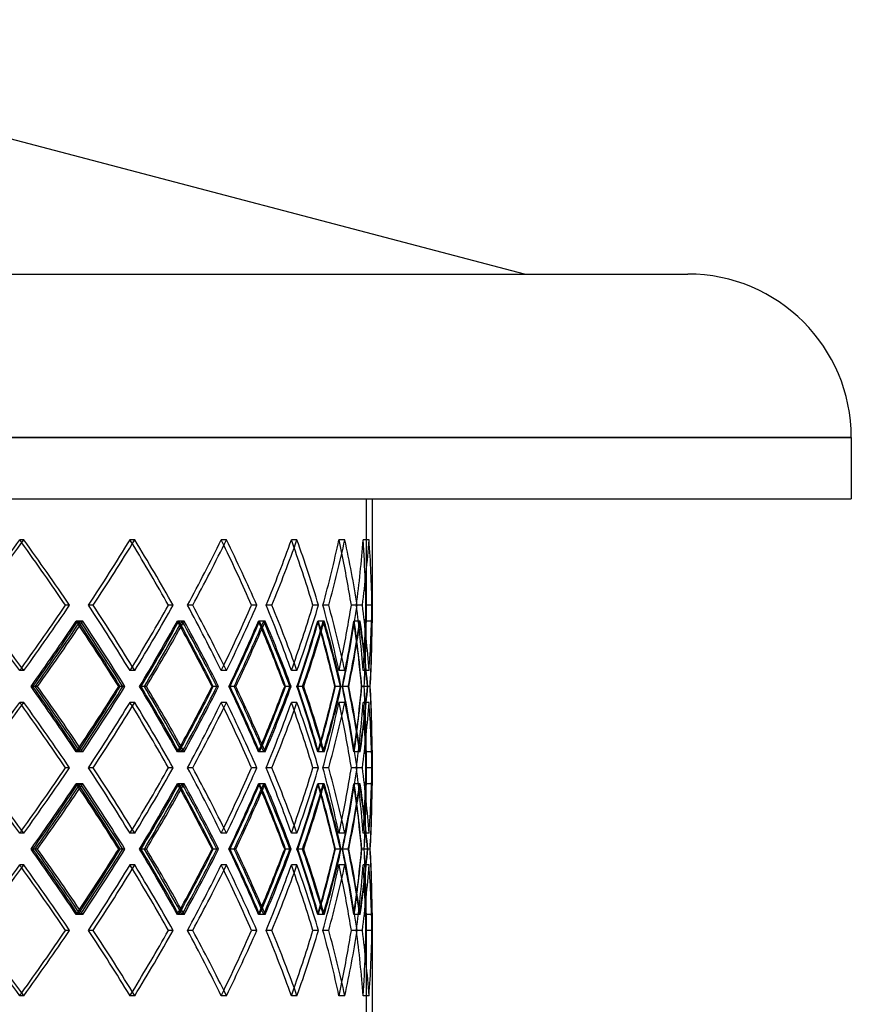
# Model space of a CAD drawing. Header units: millimetres. Extents: x -675 to 675, y -366 to 366.
# Tile 6 of 6: x 328 to 675, y -45 to 366. Entities that reach past the tile are written whole.
import ezdxf

# ---------------------------------------------------------------- set-up
doc = ezdxf.new("R2010")
doc.units = ezdxf.units.MM
doc.layers.add('HIDDEN', color=7, linetype='Continuous')
doc.layers.add('THICK', color=7, linetype='Continuous')

msp = doc.modelspace()

# ---------------------------------------------------------------- linework, layer by layer
at = {"layer": 'HIDDEN'}
for p, q in [((675, 191.62), (0, 191.62)), ((0, 166), (472.5, 166)), ((472.5, 166), (472.5, 114.36)), ((329.69, 148.86), (327.95, 148.86)), ((329.69, 148.86), (327.95, 148.86)), ((375.96, 148.86), (373.98, 148.86)), ((375.96, 148.86), (373.98, 148.86)), ((414.22, 148.86), (412.04, 148.86)), ((414.22, 148.86), (412.04, 148.86)), ((443.66, 148.86), (441.32, 148.86)), ((443.66, 148.86), (441.32, 148.86)), ((463.64, 148.86), (461.2, 148.86)), ((463.64, 148.86), (461.2, 148.86)), ((473.73, 148.86), (471.24, 148.86)), ((473.73, 148.86), (471.24, 148.86)), ((348.79, 121.57), (347.05, 121.57)), ((358.66, 121.57), (356.67, 121.57)), ((358.66, 121.57), (356.67, 121.57)), ((392.02, 121.57), (390.04, 121.57)), ((400.18, 121.57), (397.99, 121.57)), ((400.18, 121.57), (397.99, 121.57)), ((426.9, 121.57), (424.72, 121.57)), ((433.17, 121.57), (430.83, 121.57)), ((433.17, 121.57), (430.83, 121.57)), ((452.68, 121.57), (450.34, 121.57)), ((456.93, 121.57), (454.49, 121.57)), ((456.93, 121.57), (454.49, 121.57)), ((468.81, 121.57), (466.36, 121.57)), ((470.96, 121.57), (468.46, 121.57)), ((470.96, 121.57), (468.46, 121.57)), ((474.94, 121.57), (472.45, 121.57)), ((353.27, 114.93), (351.53, 114.93)), ((354.26, 114.93), (352.28, 114.93)), ((395.74, 114.93), (393.76, 114.93)), ((396.56, 114.93), (394.37, 114.93)), ((429.77, 114.93), (427.59, 114.93)), ((430.4, 114.93), (428.06, 114.93)), ((454.65, 114.93), (452.31, 114.93)), ((455.07, 114.93), (452.63, 114.93)), ((469.83, 114.93), (467.38, 114.93)), ((470.05, 114.93), (467.55, 114.93)), ((475, 114.93), (472.5, 114.93)), ((329.69, 94.27), (327.95, 94.27)), ((329.69, 94.27), (327.95, 94.27)), ((375.96, 94.27), (373.98, 94.27)), ((375.96, 94.27), (373.98, 94.27)), ((414.22, 94.27), (412.04, 94.27)), ((414.22, 94.27), (412.04, 94.27)), ((443.66, 94.27), (441.32, 94.27)), ((443.66, 94.27), (441.32, 94.27)), ((463.64, 94.27), (461.2, 94.27)), ((463.64, 94.27), (461.2, 94.27)), ((473.73, 94.27), (471.24, 94.27)), ((473.73, 94.27), (471.24, 94.27)), ((334.43, 87.63), (332.69, 87.63)), ((334.43, 87.63), (333.41, 87.63)), ((371.87, 87.63), (369.89, 87.63)), ((379.98, 87.63), (378, 87.63)), ((379.98, 87.63), (378.6, 87.63)), ((410.94, 87.63), (408.76, 87.63)), ((417.43, 87.63), (415.25, 87.63)), ((417.43, 87.63), (415.73, 87.63)), ((441.24, 87.63), (438.91, 87.63)), ((445.98, 87.63), (443.65, 87.63)), ((445.98, 87.63), (443.99, 87.63)), ((462.15, 87.63), (459.71, 87.63)), ((465.03, 87.63), (462.59, 87.63)), ((465.03, 87.63), (462.8, 87.63)), ((473.2, 87.63), (470.71, 87.63)), ((474.17, 87.63), (471.68, 87.63)), ((474.17, 87.63), (471.74, 87.63)), ((329.69, 81), (327.95, 81)), ((329.69, 81), (327.95, 81)), ((375.96, 81), (373.98, 81)), ((375.96, 81), (373.98, 81)), ((414.22, 81), (412.04, 81)), ((414.22, 81), (412.04, 81)), ((443.66, 81), (441.32, 81)), ((443.66, 81), (441.32, 81)), ((463.64, 81), (461.2, 81)), ((463.64, 81), (461.2, 81)), ((473.73, 81), (471.24, 81)), ((473.73, 81), (471.24, 81)), ((353.27, 60.34), (351.53, 60.34)), ((354.26, 60.34), (352.28, 60.34)), ((395.74, 60.34), (393.76, 60.34)), ((396.56, 60.34), (394.37, 60.34)), ((429.77, 60.34), (427.59, 60.34)), ((430.4, 60.34), (428.06, 60.34)), ((454.65, 60.34), (452.31, 60.34)), ((455.07, 60.34), (452.63, 60.34)), ((469.83, 60.34), (467.38, 60.34)), ((470.05, 60.34), (467.55, 60.34)), ((472.5, 60.9), (472.5, 46.5)), ((475, 60.34), (472.5, 60.34)), ((348.79, 53.7), (347.05, 53.7)), ((358.66, 53.7), (356.67, 53.7)), ((358.66, 53.7), (356.67, 53.7)), ((392.02, 53.7), (390.04, 53.7)), ((400.18, 53.7), (397.99, 53.7)), ((400.18, 53.7), (397.99, 53.7)), ((426.9, 53.7), (424.72, 53.7)), ((433.17, 53.7), (430.83, 53.7)), ((433.17, 53.7), (430.83, 53.7)), ((452.68, 53.7), (450.34, 53.7)), ((456.93, 53.7), (454.49, 53.7)), ((456.93, 53.7), (454.49, 53.7)), ((468.81, 53.7), (466.36, 53.7)), ((470.96, 53.7), (468.46, 53.7)), ((470.96, 53.7), (468.46, 53.7)), ((474.94, 53.7), (472.45, 53.7)), ((353.27, 47.06), (351.53, 47.06)), ((354.26, 47.06), (352.28, 47.06)), ((395.74, 47.06), (393.76, 47.06)), ((396.56, 47.06), (394.37, 47.06)), ((429.77, 47.06), (427.59, 47.06)), ((430.4, 47.06), (428.06, 47.06)), ((454.65, 47.06), (452.31, 47.06)), ((455.07, 47.06), (452.63, 47.06)), ((469.83, 47.06), (467.38, 47.06)), ((470.05, 47.06), (467.55, 47.06)), ((475, 47.06), (472.5, 47.06)), ((329.69, 26.4), (327.95, 26.4)), ((329.69, 26.4), (327.95, 26.4)), ((375.96, 26.4), (373.98, 26.4)), ((375.96, 26.4), (373.98, 26.4)), ((414.22, 26.4), (412.04, 26.4)), ((414.22, 26.4), (412.04, 26.4)), ((443.66, 26.4), (441.32, 26.4)), ((443.66, 26.4), (441.32, 26.4)), ((463.64, 26.4), (461.2, 26.4)), ((463.64, 26.4), (461.2, 26.4)), ((473.73, 26.4), (471.24, 26.4)), ((473.73, 26.4), (471.24, 26.4)), ((334.43, 19.77), (332.69, 19.77)), ((334.43, 19.77), (333.41, 19.77)), ((371.87, 19.77), (369.89, 19.77)), ((379.98, 19.77), (378, 19.77)), ((379.98, 19.77), (378.6, 19.77)), ((410.94, 19.77), (408.76, 19.77)), ((417.43, 19.77), (415.25, 19.77)), ((417.43, 19.77), (415.73, 19.77)), ((441.24, 19.77), (438.91, 19.77)), ((445.98, 19.77), (443.65, 19.77)), ((445.98, 19.77), (443.99, 19.77)), ((462.15, 19.77), (459.71, 19.77)), ((465.03, 19.77), (462.59, 19.77)), ((465.03, 19.77), (462.8, 19.77)), ((473.2, 19.77), (470.71, 19.77)), ((474.17, 19.77), (471.68, 19.77)), ((474.17, 19.77), (471.74, 19.77)), ((329.69, 13.13), (327.95, 13.13)), ((329.69, 13.13), (327.95, 13.13)), ((375.96, 13.13), (373.98, 13.13)), ((375.96, 13.13), (373.98, 13.13)), ((414.22, 13.13), (412.04, 13.13)), ((414.22, 13.13), (412.04, 13.13)), ((443.66, 13.13), (441.32, 13.13)), ((443.66, 13.13), (441.32, 13.13)), ((463.64, 13.13), (461.2, 13.13)), ((463.64, 13.13), (461.2, 13.13)), ((473.73, 13.13), (471.24, 13.13)), ((473.73, 13.13), (471.24, 13.13)), ((353.27, -7.53), (351.53, -7.53)), ((354.26, -7.53), (352.28, -7.53)), ((395.74, -7.53), (393.76, -7.53)), ((396.56, -7.53), (394.37, -7.53)), ((429.77, -7.53), (427.59, -7.53)), ((430.4, -7.53), (428.06, -7.53)), ((454.65, -7.53), (452.31, -7.53)), ((455.07, -7.53), (452.63, -7.53)), ((469.83, -7.53), (467.38, -7.53)), ((470.05, -7.53), (467.55, -7.53)), ((472.5, -6.96), (472.5, -48.6)), ((475, -7.53), (472.5, -7.53)), ((348.79, -14.17), (347.05, -14.17)), ((358.66, -14.17), (356.67, -14.17)), ((358.66, -14.17), (356.67, -14.17)), ((392.02, -14.17), (390.04, -14.17)), ((400.18, -14.17), (397.99, -14.17)), ((400.18, -14.17), (397.99, -14.17)), ((426.9, -14.17), (424.72, -14.17)), ((433.17, -14.17), (430.83, -14.17)), ((433.17, -14.17), (430.83, -14.17)), ((452.68, -14.17), (450.34, -14.17)), ((456.93, -14.17), (454.49, -14.17)), ((456.93, -14.17), (454.49, -14.17)), ((468.81, -14.17), (466.36, -14.17)), ((470.96, -14.17), (468.46, -14.17)), ((470.96, -14.17), (468.46, -14.17)), ((474.94, -14.17), (472.45, -14.17)), ((329.69, -41.46), (327.95, -41.46)), ((329.69, -41.46), (327.95, -41.46)), ((375.96, -41.46), (373.98, -41.46)), ((375.96, -41.46), (373.98, -41.46)), ((414.22, -41.46), (412.04, -41.46)), ((414.22, -41.46), (412.04, -41.46)), ((443.66, -41.46), (441.32, -41.46)), ((443.66, -41.46), (441.32, -41.46)), ((463.64, -41.46), (461.2, -41.46)), ((463.64, -41.46), (461.2, -41.46)), ((473.73, -41.46), (471.24, -41.46)), ((473.73, -41.46), (471.24, -41.46))]:
    msp.add_line(p, q, dxfattribs=at)
for centre, major_axis, ratio, start_param, end_param in [((0, 148.86), (-438.17, -438.17), 0.403554, 1.896557, 1.954363), ((0, 148.86), (-438.17, 438.17), 0.403554, -1.956913, -1.954363), ((0, 148.86), (440.48, -440.48), 0.403554, 1.129728, 1.18723), ((0, 148.86), (424.09, 424.09), 0.491255, -1.171976, -1.114169), ((0, 148.86), (-424.09, -424.09), 0.491255, 1.969617, 2.027423), ((0, 148.86), (-424.09, 424.09), 0.491255, -2.030849, -2.027423), ((0, 148.86), (426.33, -426.33), 0.491255, 1.056668, 1.114169), ((0, 148.86), (407.75, 407.75), 0.585497, -1.098915, -1.041109), ((0, 148.86), (-407.75, -407.75), 0.585497, 2.042677, 2.100483), ((0, 148.86), (-407.75, 407.75), 0.585497, -2.105197, -2.100483), ((0, 148.86), (409.91, -409.91), 0.585497, 0.983608, 1.041109), ((0, 148.86), (389.24, 389.24), 0.688178, -1.025855, -0.968049), ((0, 148.86), (-389.24, -389.24), 0.688178, 2.115738, 2.173544), ((0, 148.86), (-389.24, 389.24), 0.688178, -2.180461, -2.173544), ((0, 148.86), (391.3, -391.3), 0.688178, 0.910547, 0.968049), ((0, 148.86), (368.65, 368.65), 0.801751, -0.952795, -0.894989), ((0, 148.86), (-368.65, -368.65), 0.801751, 2.188798, 2.246604), ((0, 148.86), (-368.65, 368.65), 0.801751, -2.258481, -2.246604), ((0, 148.86), (370.6, -370.6), 0.801751, 0.837487, 0.894989), ((0, 148.86), (346.09, 346.09), 0.929484, -0.879734, -0.821928), ((0, 148.86), (-346.09, -346.09), 0.929484, 2.261858, 2.319664), ((0, 148.86), (-346.09, 346.09), 0.929484, -2.355841, -2.319664), ((0, 148.86), (347.92, -347.92), 0.929484, 0.764427, 0.821928), ((0, 94.27), (-438.17, 438.17), 0.403554, -1.954363, -1.896557), ((0, 94.27), (440.48, 440.48), 0.403554, -1.18723, -1.129728), ((0, 94.27), (424.09, -424.09), 0.491255, 1.114169, 1.171976), ((0, 94.27), (-424.09, 424.09), 0.491255, -2.027423, -1.969617), ((0, 94.27), (426.33, 426.33), 0.491255, -1.114169, -1.056668), ((0, 94.27), (407.75, -407.75), 0.585497, 1.041109, 1.098915), ((0, 94.27), (-407.75, 407.75), 0.585497, -2.100483, -2.042677), ((0, 94.27), (409.91, 409.91), 0.585497, -1.041109, -0.983608), ((0, 94.27), (389.24, -389.24), 0.688178, 0.968049, 1.025855), ((0, 94.27), (-389.24, 389.24), 0.688178, -2.173544, -2.115738), ((0, 94.27), (391.3, 391.3), 0.688178, -0.968049, -0.910547), ((0, 94.27), (368.65, -368.65), 0.801751, 0.894989, 0.952795), ((0, 94.27), (-368.65, 368.65), 0.801751, -2.246604, -2.188798), ((0, 94.27), (370.6, 370.6), 0.801751, -0.894989, -0.837487), ((0, 94.27), (346.09, -346.09), 0.929484, 0.821928, 0.879734), ((0, 94.27), (-346.09, 346.09), 0.929484, -2.319664, -2.261858), ((0, 94.27), (347.92, 347.92), 0.929484, -0.821928, -0.764427), ((0, 81), (-438.17, -438.17), 0.403554, 1.968406, 2.026241), ((0, 148.86), (424.09, 424.09), 0.491255, -1.244126, -1.186048), ((0, 148.86), (-438.17, 438.17), 0.403554, -2.028996, -2.026241), ((0, 81), (424.09, -424.09), 0.491255, 1.128213, 1.186048), ((0, 148.86), (426.33, 426.33), 0.491255, -1.189975, -1.185669), ((0, 81), (426.33, -426.33), 0.491255, 1.128139, 1.185669), ((0, 81), (-424.09, -424.09), 0.491255, 2.041466, 2.099302), ((0, 148.86), (407.75, 407.75), 0.585497, -1.171065, -1.112988), ((0, 148.86), (-424.09, 424.09), 0.491255, -2.103099, -2.099302), ((0, 81), (407.75, -407.75), 0.585497, 1.055152, 1.112988), ((0, 148.86), (409.91, 409.91), 0.585497, -1.117956, -1.112609), ((0, 81), (409.91, -409.91), 0.585497, 1.055078, 1.112609), ((0, 81), (-407.75, -407.75), 0.585497, 2.114527, 2.172362), ((0, 148.86), (389.24, 389.24), 0.688178, -1.098005, -1.039927), ((0, 148.86), (-407.75, 407.75), 0.585497, -2.177796, -2.172362), ((0, 81), (389.24, -389.24), 0.688178, 0.982092, 1.039927), ((0, 148.86), (391.3, 391.3), 0.688178, -1.046533, -1.039548), ((0, 81), (391.3, -391.3), 0.688178, 0.982018, 1.039548), ((0, 81), (-389.24, -389.24), 0.688178, 2.187587, 2.245422), ((0, 148.86), (368.65, 368.65), 0.801751, -1.024945, -0.966867), ((0, 148.86), (-389.24, 389.24), 0.688178, -2.253985, -2.245422), ((0, 81), (368.65, -368.65), 0.801751, 0.909032, 0.966867), ((0, 148.86), (370.6, 370.6), 0.801751, -0.976609, -0.966488), ((0, 81), (370.6, -370.6), 0.801751, 0.908958, 0.966488), ((0, 81), (-368.65, -368.65), 0.801751, 2.260647, 2.318483), ((0, 148.86), (346.09, 346.09), 0.929484, -0.951884, -0.893807), ((0, 148.86), (-368.65, 368.65), 0.801751, -2.336115, -2.318483), ((0, 81), (346.09, -346.09), 0.929484, 0.835971, 0.893807), ((0, 148.86), (347.92, 347.92), 0.929484, -0.912704, -0.893428), ((0, 81), (347.92, -347.92), 0.929484, 0.835897, 0.893428), ((0, 94.27), (-346.09, -346.09), 0.929484, 2.319664, 2.355841), ((0, 81), (-346.09, -346.09), 0.929484, 2.333707, 2.391543), ((0, 148.86), (-346.09, 346.09), 0.929484, -2.44962, -2.392725), ((0, 148.86), (-346.09, 346.09), 0.929484, -2.392725, -2.391543), ((0, 94.27), (-368.65, -368.65), 0.801751, 2.246604, 2.258481), ((0, 94.27), (-438.17, -438.17), 0.403554, 1.954363, 1.956913), ((0, 94.27), (-424.09, -424.09), 0.491255, 2.027423, 2.030849), ((0, 94.27), (-407.75, -407.75), 0.585497, 2.100483, 2.105197), ((0, 94.27), (-389.24, -389.24), 0.688178, 2.173544, 2.180461), ((0, 94.27), (-438.17, 438.17), 0.403554, -2.026241, -1.968406), ((0, 26.4), (424.09, -424.09), 0.491255, 1.186048, 1.244126), ((0, 94.27), (424.09, 424.09), 0.491255, -1.186048, -1.128213), ((0, 94.27), (426.33, 426.33), 0.491255, -1.185669, -1.128139), ((0, 94.27), (-424.09, 424.09), 0.491255, -2.099302, -2.041466), ((0, 26.4), (407.75, -407.75), 0.585497, 1.112988, 1.171065), ((0, 94.27), (407.75, 407.75), 0.585497, -1.112988, -1.055152), ((0, 94.27), (409.91, 409.91), 0.585497, -1.112609, -1.055078), ((0, 94.27), (-407.75, 407.75), 0.585497, -2.172362, -2.114527), ((0, 26.4), (389.24, -389.24), 0.688178, 1.039927, 1.098005), ((0, 94.27), (389.24, 389.24), 0.688178, -1.039927, -0.982092), ((0, 94.27), (391.3, 391.3), 0.688178, -1.039548, -0.982018), ((0, 94.27), (-389.24, 389.24), 0.688178, -2.245422, -2.187587), ((0, 26.4), (368.65, -368.65), 0.801751, 0.966867, 1.024945), ((0, 94.27), (368.65, 368.65), 0.801751, -0.966867, -0.909032), ((0, 94.27), (370.6, 370.6), 0.801751, -0.966488, -0.908958), ((0, 94.27), (-368.65, 368.65), 0.801751, -2.318483, -2.260647), ((0, 26.4), (346.09, -346.09), 0.929484, 0.893807, 0.951884), ((0, 94.27), (346.09, 346.09), 0.929484, -0.893807, -0.835971), ((0, 94.27), (347.92, 347.92), 0.929484, -0.893428, -0.835897), ((0, 94.27), (-346.09, 346.09), 0.929484, -2.391543, -2.333707), ((0, 26.4), (-346.09, -346.09), 0.929484, 2.392725, 2.44962), ((0, 81), (-438.17, -438.17), 0.403554, 1.896557, 1.954363), ((0, 81), (-438.17, 438.17), 0.403554, -1.956913, -1.954363), ((0, 81), (440.48, -440.48), 0.403554, 1.129728, 1.18723), ((0, 81), (424.09, 424.09), 0.491255, -1.171976, -1.114169), ((0, 81), (-424.09, -424.09), 0.491255, 1.969617, 2.027423), ((0, 81), (-424.09, 424.09), 0.491255, -2.030849, -2.027423), ((0, 81), (426.33, -426.33), 0.491255, 1.056668, 1.114169), ((0, 81), (407.75, 407.75), 0.585497, -1.098915, -1.041109), ((0, 81), (-407.75, -407.75), 0.585497, 2.042677, 2.100483), ((0, 81), (-407.75, 407.75), 0.585497, -2.105197, -2.100483), ((0, 81), (409.91, -409.91), 0.585497, 0.983608, 1.041109), ((0, 81), (389.24, 389.24), 0.688178, -1.025855, -0.968049), ((0, 81), (-389.24, -389.24), 0.688178, 2.115738, 2.173544), ((0, 81), (-389.24, 389.24), 0.688178, -2.180461, -2.173544), ((0, 81), (391.3, -391.3), 0.688178, 0.910547, 0.968049), ((0, 81), (368.65, 368.65), 0.801751, -0.952795, -0.894989), ((0, 81), (-368.65, -368.65), 0.801751, 2.188798, 2.246604), ((0, 81), (-368.65, 368.65), 0.801751, -2.258481, -2.246604), ((0, 81), (370.6, -370.6), 0.801751, 0.837487, 0.894989), ((0, 81), (346.09, 346.09), 0.929484, -0.879734, -0.821928), ((0, 81), (-346.09, -346.09), 0.929484, 2.261858, 2.319664), ((0, 81), (-346.09, 346.09), 0.929484, -2.355841, -2.319664), ((0, 81), (347.92, -347.92), 0.929484, 0.764427, 0.821928), ((0, 26.4), (-368.65, -368.65), 0.801751, 2.318483, 2.336115), ((0, 26.4), (347.92, -347.92), 0.929484, 0.893428, 0.912704), ((0, 26.4), (426.33, -426.33), 0.491255, 1.185669, 1.189975), ((0, 26.4), (-424.09, -424.09), 0.491255, 2.099302, 2.103099), ((0, 26.4), (409.91, -409.91), 0.585497, 1.112609, 1.117956), ((0, 26.4), (-407.75, -407.75), 0.585497, 2.172362, 2.177796), ((0, 26.4), (391.3, -391.3), 0.688178, 1.039548, 1.046533), ((0, 26.4), (-389.24, -389.24), 0.688178, 2.245422, 2.253985), ((0, 26.4), (370.6, -370.6), 0.801751, 0.966488, 0.976609), ((0, 26.4), (-438.17, -438.17), 0.403554, 2.026241, 2.028996), ((0, 26.4), (-346.09, -346.09), 0.929484, 2.391543, 2.392725), ((0, 26.4), (-438.17, 438.17), 0.403554, -1.954363, -1.896557), ((0, 26.4), (440.48, 440.48), 0.403554, -1.18723, -1.129728), ((0, 26.4), (424.09, -424.09), 0.491255, 1.114169, 1.171976), ((0, 26.4), (-424.09, 424.09), 0.491255, -2.027423, -1.969617), ((0, 26.4), (426.33, 426.33), 0.491255, -1.114169, -1.056668), ((0, 26.4), (407.75, -407.75), 0.585497, 1.041109, 1.098915), ((0, 26.4), (-407.75, 407.75), 0.585497, -2.100483, -2.042677), ((0, 26.4), (409.91, 409.91), 0.585497, -1.041109, -0.983608), ((0, 26.4), (389.24, -389.24), 0.688178, 0.968049, 1.025855), ((0, 26.4), (-389.24, 389.24), 0.688178, -2.173544, -2.115738), ((0, 26.4), (391.3, 391.3), 0.688178, -0.968049, -0.910547), ((0, 26.4), (368.65, -368.65), 0.801751, 0.894989, 0.952795), ((0, 26.4), (-368.65, 368.65), 0.801751, -2.246604, -2.188798), ((0, 26.4), (370.6, 370.6), 0.801751, -0.894989, -0.837487), ((0, 26.4), (346.09, -346.09), 0.929484, 0.821928, 0.879734), ((0, 26.4), (-346.09, 346.09), 0.929484, -2.319664, -2.261858), ((0, 26.4), (347.92, 347.92), 0.929484, -0.821928, -0.764427), ((0, 13.13), (-438.17, -438.17), 0.403554, 1.968406, 2.026241), ((0, 81), (424.09, 424.09), 0.491255, -1.244126, -1.186048), ((0, 81), (-438.17, 438.17), 0.403554, -2.028996, -2.026241), ((0, 13.13), (424.09, -424.09), 0.491255, 1.128213, 1.186048), ((0, 81), (426.33, 426.33), 0.491255, -1.189975, -1.185669), ((0, 13.13), (426.33, -426.33), 0.491255, 1.128139, 1.185669), ((0, 13.13), (-424.09, -424.09), 0.491255, 2.041466, 2.099302), ((0, 81), (407.75, 407.75), 0.585497, -1.171065, -1.112988), ((0, 81), (-424.09, 424.09), 0.491255, -2.103099, -2.099302), ((0, 13.13), (407.75, -407.75), 0.585497, 1.055152, 1.112988), ((0, 81), (409.91, 409.91), 0.585497, -1.117956, -1.112609), ((0, 13.13), (409.91, -409.91), 0.585497, 1.055078, 1.112609), ((0, 13.13), (-407.75, -407.75), 0.585497, 2.114527, 2.172362), ((0, 81), (389.24, 389.24), 0.688178, -1.098005, -1.039927), ((0, 81), (-407.75, 407.75), 0.585497, -2.177796, -2.172362), ((0, 13.13), (389.24, -389.24), 0.688178, 0.982092, 1.039927), ((0, 81), (391.3, 391.3), 0.688178, -1.046533, -1.039548), ((0, 13.13), (391.3, -391.3), 0.688178, 0.982018, 1.039548), ((0, 13.13), (-389.24, -389.24), 0.688178, 2.187587, 2.245422), ((0, 81), (368.65, 368.65), 0.801751, -1.024945, -0.966867), ((0, 81), (-389.24, 389.24), 0.688178, -2.253985, -2.245422), ((0, 13.13), (368.65, -368.65), 0.801751, 0.909032, 0.966867), ((0, 81), (370.6, 370.6), 0.801751, -0.976609, -0.966488), ((0, 13.13), (370.6, -370.6), 0.801751, 0.908958, 0.966488), ((0, 13.13), (-368.65, -368.65), 0.801751, 2.260647, 2.318483), ((0, 81), (346.09, 346.09), 0.929484, -0.951884, -0.893807), ((0, 81), (-368.65, 368.65), 0.801751, -2.336115, -2.318483), ((0, 13.13), (346.09, -346.09), 0.929484, 0.835971, 0.893807), ((0, 81), (347.92, 347.92), 0.929484, -0.912704, -0.893428), ((0, 13.13), (347.92, -347.92), 0.929484, 0.835897, 0.893428), ((0, 13.13), (-346.09, -346.09), 0.929484, 2.333707, 2.391543), ((0, 81), (-346.09, 346.09), 0.929484, -2.44962, -2.392725), ((0, 81), (-346.09, 346.09), 0.929484, -2.392725, -2.391543), ((0, 26.4), (-346.09, -346.09), 0.929484, 2.319664, 2.355841), ((0, 26.4), (-389.24, -389.24), 0.688178, 2.173544, 2.180461), ((0, 26.4), (-368.65, -368.65), 0.801751, 2.246604, 2.258481), ((0, 26.4), (-438.17, -438.17), 0.403554, 1.954363, 1.956913), ((0, 26.4), (-424.09, -424.09), 0.491255, 2.027423, 2.030849), ((0, 26.4), (-407.75, -407.75), 0.585497, 2.100483, 2.105197), ((0, 26.4), (-438.17, 438.17), 0.403554, -2.026241, -1.968406), ((0, -41.46), (424.09, -424.09), 0.491255, 1.186048, 1.244126), ((0, 26.4), (424.09, 424.09), 0.491255, -1.186048, -1.128213), ((0, 26.4), (426.33, 426.33), 0.491255, -1.185669, -1.128139), ((0, 26.4), (-424.09, 424.09), 0.491255, -2.099302, -2.041466), ((0, -41.46), (407.75, -407.75), 0.585497, 1.112988, 1.171065), ((0, 26.4), (407.75, 407.75), 0.585497, -1.112988, -1.055152), ((0, 26.4), (409.91, 409.91), 0.585497, -1.112609, -1.055078), ((0, 26.4), (-407.75, 407.75), 0.585497, -2.172362, -2.114527), ((0, -41.46), (389.24, -389.24), 0.688178, 1.039927, 1.098005), ((0, 26.4), (389.24, 389.24), 0.688178, -1.039927, -0.982092), ((0, 26.4), (391.3, 391.3), 0.688178, -1.039548, -0.982018), ((0, 26.4), (-389.24, 389.24), 0.688178, -2.245422, -2.187587), ((0, -41.46), (368.65, -368.65), 0.801751, 0.966867, 1.024945), ((0, 26.4), (368.65, 368.65), 0.801751, -0.966867, -0.909032), ((0, 26.4), (370.6, 370.6), 0.801751, -0.966488, -0.908958), ((0, 26.4), (-368.65, 368.65), 0.801751, -2.318483, -2.260647), ((0, -41.46), (346.09, -346.09), 0.929484, 0.893807, 0.951884), ((0, 26.4), (346.09, 346.09), 0.929484, -0.893807, -0.835971), ((0, 26.4), (347.92, 347.92), 0.929484, -0.893428, -0.835897), ((0, 26.4), (-346.09, 346.09), 0.929484, -2.391543, -2.333707), ((0, -41.46), (-346.09, -346.09), 0.929484, 2.392725, 2.44962), ((0, 13.13), (-438.17, -438.17), 0.403554, 1.896557, 1.954363), ((0, 13.13), (-438.17, 438.17), 0.403554, -1.956913, -1.954363), ((0, 13.13), (440.48, -440.48), 0.403554, 1.129728, 1.18723), ((0, 13.13), (424.09, 424.09), 0.491255, -1.171976, -1.114169), ((0, 13.13), (-424.09, -424.09), 0.491255, 1.969617, 2.027423), ((0, 13.13), (-424.09, 424.09), 0.491255, -2.030849, -2.027423), ((0, 13.13), (426.33, -426.33), 0.491255, 1.056668, 1.114169), ((0, 13.13), (407.75, 407.75), 0.585497, -1.098915, -1.041109), ((0, 13.13), (-407.75, -407.75), 0.585497, 2.042677, 2.100483), ((0, 13.13), (-407.75, 407.75), 0.585497, -2.105197, -2.100483), ((0, 13.13), (409.91, -409.91), 0.585497, 0.983608, 1.041109), ((0, 13.13), (389.24, 389.24), 0.688178, -1.025855, -0.968049), ((0, 13.13), (-389.24, -389.24), 0.688178, 2.115738, 2.173544), ((0, 13.13), (-389.24, 389.24), 0.688178, -2.180461, -2.173544), ((0, 13.13), (391.3, -391.3), 0.688178, 0.910547, 0.968049), ((0, 13.13), (368.65, 368.65), 0.801751, -0.952795, -0.894989), ((0, 13.13), (-368.65, -368.65), 0.801751, 2.188798, 2.246604), ((0, 13.13), (-368.65, 368.65), 0.801751, -2.258481, -2.246604), ((0, 13.13), (370.6, -370.6), 0.801751, 0.837487, 0.894989), ((0, 13.13), (346.09, 346.09), 0.929484, -0.879734, -0.821928), ((0, 13.13), (-346.09, -346.09), 0.929484, 2.261858, 2.319664), ((0, 13.13), (-346.09, 346.09), 0.929484, -2.355841, -2.319664), ((0, 13.13), (347.92, -347.92), 0.929484, 0.764427, 0.821928), ((0, -41.46), (-368.65, -368.65), 0.801751, 2.318483, 2.336115), ((0, -41.46), (347.92, -347.92), 0.929484, 0.893428, 0.912704), ((0, -41.46), (-389.24, -389.24), 0.688178, 2.245422, 2.253985), ((0, -41.46), (370.6, -370.6), 0.801751, 0.966488, 0.976609), ((0, -41.46), (-438.17, -438.17), 0.403554, 2.026241, 2.028996), ((0, -41.46), (426.33, -426.33), 0.491255, 1.185669, 1.189975), ((0, -41.46), (-424.09, -424.09), 0.491255, 2.099302, 2.103099), ((0, -41.46), (409.91, -409.91), 0.585497, 1.112609, 1.117956), ((0, -41.46), (-407.75, -407.75), 0.585497, 2.172362, 2.177796), ((0, -41.46), (391.3, -391.3), 0.688178, 1.039548, 1.046533), ((0, -41.46), (-346.09, -346.09), 0.929484, 2.391543, 2.392725), ((0, -41.46), (-438.17, 438.17), 0.403554, -1.954363, -1.896557), ((0, -41.46), (440.48, 440.48), 0.403554, -1.18723, -1.129728), ((0, -41.46), (424.09, -424.09), 0.491255, 1.114169, 1.171976), ((0, -41.46), (-424.09, 424.09), 0.491255, -2.027423, -1.969617), ((0, -41.46), (426.33, 426.33), 0.491255, -1.114169, -1.056668), ((0, -41.46), (407.75, -407.75), 0.585497, 1.041109, 1.098915), ((0, -41.46), (-407.75, 407.75), 0.585497, -2.100483, -2.042677), ((0, -41.46), (409.91, 409.91), 0.585497, -1.041109, -0.983608), ((0, -41.46), (389.24, -389.24), 0.688178, 0.968049, 1.025855), ((0, -41.46), (-389.24, 389.24), 0.688178, -2.173544, -2.115738), ((0, -41.46), (391.3, 391.3), 0.688178, -0.968049, -0.910547), ((0, -41.46), (368.65, -368.65), 0.801751, 0.894989, 0.952795), ((0, -41.46), (-368.65, 368.65), 0.801751, -2.246604, -2.188798), ((0, -41.46), (370.6, 370.6), 0.801751, -0.894989, -0.837487), ((0, -41.46), (346.09, -346.09), 0.929484, 0.821928, 0.879734), ((0, -41.46), (-346.09, 346.09), 0.929484, -2.319664, -2.261858), ((0, -41.46), (347.92, 347.92), 0.929484, -0.821928, -0.764427), ((0, -41.46), (-346.09, -346.09), 0.929484, 2.319664, 2.355841), ((0, -41.46), (-368.65, -368.65), 0.801751, 2.246604, 2.258481), ((0, -41.46), (-438.17, -438.17), 0.403554, 1.954363, 1.956913), ((0, -41.46), (-424.09, -424.09), 0.491255, 2.027423, 2.030849), ((0, -41.46), (-407.75, -407.75), 0.585497, 2.100483, 2.105197), ((0, -41.46), (-389.24, -389.24), 0.688178, 2.173544, 2.180461)]:
    msp.add_ellipse(centre, major_axis=major_axis, ratio=ratio, start_param=start_param, end_param=end_param, dxfattribs=at)
at = {"layer": 'THICK'}
for p, q in [((538.6, 259.82), (135, 366)), ((0, 259.82), (606.8, 259.82)), ((0, 191.62), (675, 191.62)), ((675, 191.62), (675, 166)), ((0, 166), (675, 166)), ((475, 166), (475, 114.18)), ((348.79, 121.57), (347.05, 121.57)), ((392.02, 121.57), (390.04, 121.57)), ((426.9, 121.57), (424.72, 121.57)), ((452.68, 121.57), (450.34, 121.57)), ((468.81, 121.57), (466.36, 121.57)), ((474.94, 121.57), (472.45, 121.57)), ((335.4, 87.63), (334.43, 87.63)), ((371.02, 87.63), (369.27, 87.63)), ((380.8, 87.63), (379.98, 87.63)), ((410.25, 87.63), (408.25, 87.63)), ((418.08, 87.63), (417.43, 87.63)), ((440.74, 87.63), (438.54, 87.63)), ((446.45, 87.63), (445.98, 87.63)), ((461.83, 87.63), (459.47, 87.63)), ((465.31, 87.63), (465.03, 87.63)), ((473.08, 87.63), (470.62, 87.63)), ((474.25, 87.63), (474.17, 87.63)), ((475, 61.09), (475, 46.31)), ((348.79, 53.7), (347.05, 53.7)), ((392.02, 53.7), (390.04, 53.7)), ((426.9, 53.7), (424.72, 53.7)), ((452.68, 53.7), (450.34, 53.7)), ((468.81, 53.7), (466.36, 53.7)), ((474.94, 53.7), (472.45, 53.7)), ((335.4, 19.77), (334.43, 19.77)), ((371.02, 19.77), (369.27, 19.77)), ((380.8, 19.77), (379.98, 19.77)), ((410.25, 19.77), (408.25, 19.77)), ((418.08, 19.77), (417.43, 19.77)), ((440.74, 19.77), (438.54, 19.77)), ((446.45, 19.77), (445.98, 19.77)), ((461.83, 19.77), (459.47, 19.77)), ((465.31, 19.77), (465.03, 19.77)), ((473.08, 19.77), (470.62, 19.77)), ((474.25, 19.77), (474.17, 19.77)), ((475, -6.78), (475, -53.6)), ((348.79, -14.17), (347.05, -14.17)), ((392.02, -14.17), (390.04, -14.17)), ((426.9, -14.17), (424.72, -14.17)), ((452.68, -14.17), (450.34, -14.17)), ((468.81, -14.17), (466.36, -14.17)), ((474.94, -14.17), (472.45, -14.17))]:
    msp.add_line(p, q, dxfattribs=at)
msp.add_arc((606.8, 191.62), 68.2, 0, 90, dxfattribs=at)
for centre, major_axis, ratio, start_param, end_param in [((0, 148.86), (-440.48, -440.48), 0.403554, 1.896861, 1.954363), ((0, 148.86), (-440.48, 440.48), 0.403554, -2.011864, -1.954363), ((0, 148.86), (-426.33, -426.33), 0.491255, 1.969922, 2.027423), ((0, 148.86), (-426.33, 426.33), 0.491255, -2.084925, -2.027423), ((0, 148.86), (-409.91, -409.91), 0.585497, 2.042982, 2.100483), ((0, 148.86), (-409.91, 409.91), 0.585497, -2.157985, -2.100483), ((0, 148.86), (-391.3, -391.3), 0.688178, 2.116042, 2.173544), ((0, 148.86), (-391.3, 391.3), 0.688178, -2.231045, -2.173544), ((0, 148.86), (-370.6, -370.6), 0.801751, 2.189102, 2.246604), ((0, 148.86), (-370.6, 370.6), 0.801751, -2.304106, -2.246604), ((0, 148.86), (-347.92, -347.92), 0.929484, 2.262163, 2.319664), ((0, 148.86), (-347.92, 347.92), 0.929484, -2.377166, -2.319664), ((0, 148.86), (-438.17, 438.17), 0.403554, -2.012169, -1.956913), ((0, 148.86), (-424.09, 424.09), 0.491255, -2.085229, -2.030849), ((0, 148.86), (-407.75, 407.75), 0.585497, -2.15829, -2.105197), ((0, 148.86), (-389.24, 389.24), 0.688178, -2.23135, -2.180461), ((0, 148.86), (-368.65, 368.65), 0.801751, -2.30441, -2.258481), ((0, 148.86), (-346.09, 346.09), 0.929484, -2.377471, -2.355841), ((0, 94.27), (-440.48, 440.48), 0.403554, -1.954363, -1.896861), ((0, 94.27), (-438.17, -438.17), 0.403554, 1.956913, 2.012169), ((0, 94.27), (-440.48, -440.48), 0.403554, 1.954363, 2.011864), ((0, 94.27), (-426.33, 426.33), 0.491255, -2.027423, -1.969922), ((0, 94.27), (-424.09, -424.09), 0.491255, 2.030849, 2.085229), ((0, 94.27), (-426.33, -426.33), 0.491255, 2.027423, 2.084925), ((0, 94.27), (-409.91, 409.91), 0.585497, -2.100483, -2.042982), ((0, 94.27), (-407.75, -407.75), 0.585497, 2.105197, 2.15829), ((0, 94.27), (-409.91, -409.91), 0.585497, 2.100483, 2.157985), ((0, 94.27), (-391.3, 391.3), 0.688178, -2.173544, -2.116042), ((0, 94.27), (-389.24, -389.24), 0.688178, 2.180461, 2.23135), ((0, 94.27), (-391.3, -391.3), 0.688178, 2.173544, 2.231045), ((0, 94.27), (-370.6, 370.6), 0.801751, -2.246604, -2.189102), ((0, 94.27), (-368.65, -368.65), 0.801751, 2.258481, 2.30441), ((0, 94.27), (-370.6, -370.6), 0.801751, 2.246604, 2.304106), ((0, 94.27), (-347.92, 347.92), 0.929484, -2.319664, -2.262163), ((0, 94.27), (-346.09, -346.09), 0.929484, 2.355841, 2.377471), ((0, 94.27), (-347.92, -347.92), 0.929484, 2.319664, 2.377166), ((0, 81), (-440.48, -440.48), 0.403554, 1.968332, 2.025862), ((0, 148.86), (426.33, 426.33), 0.491255, -1.243438, -1.189975), ((0, 148.86), (-438.17, 438.17), 0.403554, -2.084319, -2.028996), ((0, 148.86), (-440.48, 440.48), 0.403554, -2.083631, -2.025862), ((0, 81), (-426.33, -426.33), 0.491255, 2.041392, 2.098923), ((0, 148.86), (409.91, 409.91), 0.585497, -1.170377, -1.117956), ((0, 148.86), (-424.09, 424.09), 0.491255, -2.157379, -2.103099), ((0, 148.86), (-426.33, 426.33), 0.491255, -2.156691, -2.098923), ((0, 81), (-409.91, -409.91), 0.585497, 2.114453, 2.171983), ((0, 148.86), (391.3, 391.3), 0.688178, -1.097317, -1.046533), ((0, 148.86), (-407.75, 407.75), 0.585497, -2.230439, -2.177796), ((0, 148.86), (-409.91, 409.91), 0.585497, -2.229752, -2.171983), ((0, 81), (-391.3, -391.3), 0.688178, 2.187513, 2.245043), ((0, 148.86), (-391.3, 391.3), 0.688178, -2.302812, -2.245043), ((0, 81), (-370.6, -370.6), 0.801751, 2.260573, 2.318104), ((0, 148.86), (-370.6, 370.6), 0.801751, -2.375872, -2.318104), ((0, 81), (-347.92, -347.92), 0.929484, 2.333633, 2.391164), ((0, 148.86), (-347.92, 347.92), 0.929484, -2.448933, -2.392725), ((0, 148.86), (-347.92, 347.92), 0.929484, -2.392725, -2.391164), ((0, 148.86), (370.6, 370.6), 0.801751, -1.024257, -0.976609), ((0, 148.86), (-389.24, 389.24), 0.688178, -2.3035, -2.253985), ((0, 148.86), (347.92, 347.92), 0.929484, -0.951197, -0.912704), ((0, 148.86), (-368.65, 368.65), 0.801751, -2.37656, -2.336115), ((0, 94.27), (-440.48, 440.48), 0.403554, -2.025862, -1.968332), ((0, 26.4), (426.33, -426.33), 0.491255, 1.189975, 1.243438), ((0, 26.4), (-438.17, -438.17), 0.403554, 2.028996, 2.084319), ((0, 26.4), (-440.48, -440.48), 0.403554, 2.025862, 2.083631), ((0, 94.27), (-426.33, 426.33), 0.491255, -2.098923, -2.041392), ((0, 26.4), (409.91, -409.91), 0.585497, 1.117956, 1.170377), ((0, 26.4), (-424.09, -424.09), 0.491255, 2.103099, 2.157379), ((0, 26.4), (-426.33, -426.33), 0.491255, 2.098923, 2.156691), ((0, 94.27), (-409.91, 409.91), 0.585497, -2.171983, -2.114453), ((0, 26.4), (391.3, -391.3), 0.688178, 1.046533, 1.097317), ((0, 26.4), (-407.75, -407.75), 0.585497, 2.177796, 2.230439), ((0, 26.4), (-409.91, -409.91), 0.585497, 2.171983, 2.229752), ((0, 94.27), (-391.3, 391.3), 0.688178, -2.245043, -2.187513), ((0, 26.4), (370.6, -370.6), 0.801751, 0.976609, 1.024257), ((0, 26.4), (-389.24, -389.24), 0.688178, 2.253985, 2.3035), ((0, 26.4), (-391.3, -391.3), 0.688178, 2.245043, 2.302812), ((0, 94.27), (-370.6, 370.6), 0.801751, -2.318104, -2.260573), ((0, 26.4), (347.92, -347.92), 0.929484, 0.912704, 0.951197), ((0, 26.4), (-368.65, -368.65), 0.801751, 2.336115, 2.37656), ((0, 26.4), (-370.6, -370.6), 0.801751, 2.318104, 2.375872), ((0, 94.27), (-347.92, 347.92), 0.929484, -2.391164, -2.333633), ((0, 26.4), (-347.92, -347.92), 0.929484, 2.392725, 2.448933), ((0, 81), (-440.48, -440.48), 0.403554, 1.896861, 1.954363), ((0, 81), (-438.17, 438.17), 0.403554, -2.012169, -1.956913), ((0, 81), (-440.48, 440.48), 0.403554, -2.011864, -1.954363), ((0, 81), (-426.33, -426.33), 0.491255, 1.969922, 2.027423), ((0, 81), (-424.09, 424.09), 0.491255, -2.085229, -2.030849), ((0, 81), (-426.33, 426.33), 0.491255, -2.084925, -2.027423), ((0, 81), (-409.91, -409.91), 0.585497, 2.042982, 2.100483), ((0, 81), (-407.75, 407.75), 0.585497, -2.15829, -2.105197), ((0, 81), (-409.91, 409.91), 0.585497, -2.157985, -2.100483), ((0, 81), (-391.3, -391.3), 0.688178, 2.116042, 2.173544), ((0, 81), (-391.3, 391.3), 0.688178, -2.231045, -2.173544), ((0, 81), (-370.6, -370.6), 0.801751, 2.189102, 2.246604), ((0, 81), (-370.6, 370.6), 0.801751, -2.304106, -2.246604), ((0, 81), (-347.92, -347.92), 0.929484, 2.262163, 2.319664), ((0, 81), (-347.92, 347.92), 0.929484, -2.377166, -2.319664), ((0, 81), (-389.24, 389.24), 0.688178, -2.23135, -2.180461), ((0, 81), (-368.65, 368.65), 0.801751, -2.30441, -2.258481), ((0, 81), (-346.09, 346.09), 0.929484, -2.377471, -2.355841), ((0, 26.4), (-347.92, -347.92), 0.929484, 2.391164, 2.392725), ((0, 26.4), (-440.48, 440.48), 0.403554, -1.954363, -1.896861), ((0, 26.4), (-438.17, -438.17), 0.403554, 1.956913, 2.012169), ((0, 26.4), (-440.48, -440.48), 0.403554, 1.954363, 2.011864), ((0, 26.4), (-426.33, 426.33), 0.491255, -2.027423, -1.969922), ((0, 26.4), (-424.09, -424.09), 0.491255, 2.030849, 2.085229), ((0, 26.4), (-426.33, -426.33), 0.491255, 2.027423, 2.084925), ((0, 26.4), (-409.91, 409.91), 0.585497, -2.100483, -2.042982), ((0, 26.4), (-407.75, -407.75), 0.585497, 2.105197, 2.15829), ((0, 26.4), (-409.91, -409.91), 0.585497, 2.100483, 2.157985), ((0, 26.4), (-391.3, 391.3), 0.688178, -2.173544, -2.116042), ((0, 26.4), (-389.24, -389.24), 0.688178, 2.180461, 2.23135), ((0, 26.4), (-391.3, -391.3), 0.688178, 2.173544, 2.231045), ((0, 26.4), (-370.6, 370.6), 0.801751, -2.246604, -2.189102), ((0, 26.4), (-368.65, -368.65), 0.801751, 2.258481, 2.30441), ((0, 26.4), (-370.6, -370.6), 0.801751, 2.246604, 2.304106), ((0, 26.4), (-347.92, 347.92), 0.929484, -2.319664, -2.262163), ((0, 26.4), (-346.09, -346.09), 0.929484, 2.355841, 2.377471), ((0, 26.4), (-347.92, -347.92), 0.929484, 2.319664, 2.377166), ((0, 13.13), (-440.48, -440.48), 0.403554, 1.968332, 2.025862), ((0, 81), (-438.17, 438.17), 0.403554, -2.084319, -2.028996), ((0, 81), (-440.48, 440.48), 0.403554, -2.083631, -2.025862), ((0, 13.13), (-426.33, -426.33), 0.491255, 2.041392, 2.098923), ((0, 81), (-424.09, 424.09), 0.491255, -2.157379, -2.103099), ((0, 81), (-426.33, 426.33), 0.491255, -2.156691, -2.098923), ((0, 13.13), (-409.91, -409.91), 0.585497, 2.114453, 2.171983), ((0, 81), (-409.91, 409.91), 0.585497, -2.229752, -2.171983), ((0, 13.13), (-391.3, -391.3), 0.688178, 2.187513, 2.245043), ((0, 81), (-391.3, 391.3), 0.688178, -2.302812, -2.245043), ((0, 13.13), (-370.6, -370.6), 0.801751, 2.260573, 2.318104), ((0, 81), (-370.6, 370.6), 0.801751, -2.375872, -2.318104), ((0, 13.13), (-347.92, -347.92), 0.929484, 2.333633, 2.391164), ((0, 81), (-347.92, 347.92), 0.929484, -2.448933, -2.392725), ((0, 81), (-347.92, 347.92), 0.929484, -2.392725, -2.391164), ((0, 81), (426.33, 426.33), 0.491255, -1.243438, -1.189975), ((0, 81), (409.91, 409.91), 0.585497, -1.170377, -1.117956), ((0, 81), (391.3, 391.3), 0.688178, -1.097317, -1.046533), ((0, 81), (-407.75, 407.75), 0.585497, -2.230439, -2.177796), ((0, 81), (370.6, 370.6), 0.801751, -1.024257, -0.976609), ((0, 81), (-389.24, 389.24), 0.688178, -2.3035, -2.253985), ((0, 81), (347.92, 347.92), 0.929484, -0.951197, -0.912704), ((0, 81), (-368.65, 368.65), 0.801751, -2.37656, -2.336115), ((0, 26.4), (-440.48, 440.48), 0.403554, -2.025862, -1.968332), ((0, -41.46), (426.33, -426.33), 0.491255, 1.189975, 1.243438), ((0, -41.46), (-438.17, -438.17), 0.403554, 2.028996, 2.084319), ((0, -41.46), (-440.48, -440.48), 0.403554, 2.025862, 2.083631), ((0, 26.4), (-426.33, 426.33), 0.491255, -2.098923, -2.041392), ((0, -41.46), (409.91, -409.91), 0.585497, 1.117956, 1.170377), ((0, -41.46), (-424.09, -424.09), 0.491255, 2.103099, 2.157379), ((0, -41.46), (-426.33, -426.33), 0.491255, 2.098923, 2.156691), ((0, 26.4), (-409.91, 409.91), 0.585497, -2.171983, -2.114453), ((0, -41.46), (391.3, -391.3), 0.688178, 1.046533, 1.097317), ((0, -41.46), (-407.75, -407.75), 0.585497, 2.177796, 2.230439), ((0, -41.46), (-409.91, -409.91), 0.585497, 2.171983, 2.229752), ((0, 26.4), (-391.3, 391.3), 0.688178, -2.245043, -2.187513), ((0, -41.46), (370.6, -370.6), 0.801751, 0.976609, 1.024257), ((0, -41.46), (-389.24, -389.24), 0.688178, 2.253985, 2.3035), ((0, -41.46), (-391.3, -391.3), 0.688178, 2.245043, 2.302812), ((0, 26.4), (-370.6, 370.6), 0.801751, -2.318104, -2.260573), ((0, -41.46), (347.92, -347.92), 0.929484, 0.912704, 0.951197), ((0, -41.46), (-368.65, -368.65), 0.801751, 2.336115, 2.37656), ((0, -41.46), (-370.6, -370.6), 0.801751, 2.318104, 2.375872), ((0, 26.4), (-347.92, 347.92), 0.929484, -2.391164, -2.333633), ((0, -41.46), (-347.92, -347.92), 0.929484, 2.392725, 2.448933), ((0, 13.13), (-440.48, -440.48), 0.403554, 1.896861, 1.954363), ((0, 13.13), (-440.48, 440.48), 0.403554, -2.011864, -1.954363), ((0, 13.13), (-426.33, -426.33), 0.491255, 1.969922, 2.027423), ((0, 13.13), (-426.33, 426.33), 0.491255, -2.084925, -2.027423), ((0, 13.13), (-409.91, -409.91), 0.585497, 2.042982, 2.100483), ((0, 13.13), (-409.91, 409.91), 0.585497, -2.157985, -2.100483), ((0, 13.13), (-391.3, -391.3), 0.688178, 2.116042, 2.173544), ((0, 13.13), (-391.3, 391.3), 0.688178, -2.231045, -2.173544), ((0, 13.13), (-370.6, -370.6), 0.801751, 2.189102, 2.246604), ((0, 13.13), (-370.6, 370.6), 0.801751, -2.304106, -2.246604), ((0, 13.13), (-347.92, -347.92), 0.929484, 2.262163, 2.319664), ((0, 13.13), (-347.92, 347.92), 0.929484, -2.377166, -2.319664), ((0, 13.13), (-438.17, 438.17), 0.403554, -2.012169, -1.956913), ((0, 13.13), (-424.09, 424.09), 0.491255, -2.085229, -2.030849), ((0, 13.13), (-407.75, 407.75), 0.585497, -2.15829, -2.105197), ((0, 13.13), (-389.24, 389.24), 0.688178, -2.23135, -2.180461), ((0, 13.13), (-368.65, 368.65), 0.801751, -2.30441, -2.258481), ((0, 13.13), (-346.09, 346.09), 0.929484, -2.377471, -2.355841), ((0, -41.46), (-347.92, -347.92), 0.929484, 2.391164, 2.392725), ((0, -41.46), (-440.48, 440.48), 0.403554, -1.954363, -1.896861), ((0, -41.46), (-438.17, -438.17), 0.403554, 1.956913, 2.012169), ((0, -41.46), (-440.48, -440.48), 0.403554, 1.954363, 2.011864), ((0, -41.46), (-426.33, 426.33), 0.491255, -2.027423, -1.969922), ((0, -41.46), (-424.09, -424.09), 0.491255, 2.030849, 2.085229), ((0, -41.46), (-426.33, -426.33), 0.491255, 2.027423, 2.084925), ((0, -41.46), (-409.91, 409.91), 0.585497, -2.100483, -2.042982), ((0, -41.46), (-407.75, -407.75), 0.585497, 2.105197, 2.15829), ((0, -41.46), (-409.91, -409.91), 0.585497, 2.100483, 2.157985), ((0, -41.46), (-391.3, 391.3), 0.688178, -2.173544, -2.116042), ((0, -41.46), (-389.24, -389.24), 0.688178, 2.180461, 2.23135), ((0, -41.46), (-391.3, -391.3), 0.688178, 2.173544, 2.231045), ((0, -41.46), (-370.6, 370.6), 0.801751, -2.246604, -2.189102), ((0, -41.46), (-368.65, -368.65), 0.801751, 2.258481, 2.30441), ((0, -41.46), (-370.6, -370.6), 0.801751, 2.246604, 2.304106), ((0, -41.46), (-347.92, 347.92), 0.929484, -2.319664, -2.262163), ((0, -41.46), (-346.09, -346.09), 0.929484, 2.355841, 2.377471), ((0, -41.46), (-347.92, -347.92), 0.929484, 2.319664, 2.377166)]:
    msp.add_ellipse(centre, major_axis=major_axis, ratio=ratio, start_param=start_param, end_param=end_param, dxfattribs=at)

doc.saveas('drawing.dxf')
